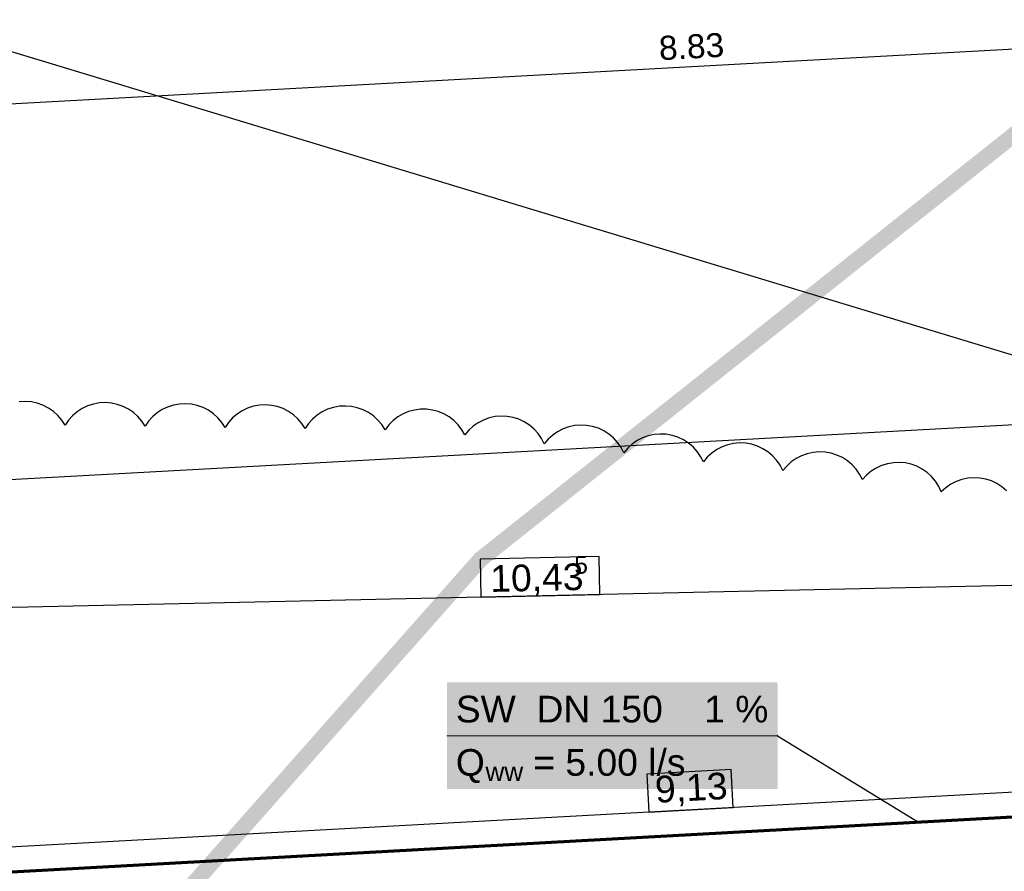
# Model space of a CAD drawing. Extents: x -779 to 790, y -208 to 633.
# Tile 139 of 232: x -288 to -214, y 440 to 504. Entities that reach past the tile are written whole.
import ezdxf
from ezdxf.lldxf.tags import DXFTag

# ---------------------------------------------------------------- set-up
doc = ezdxf.new("R2010")
doc.units = 0
doc.layers.get('0').update_dxf_attribs({"lineweight": 25})
for name, color, linetype, lineweight, true_color in [('01AFU Allgemein Bemaßung-A07F5V4RWF', 7, 'Continuous', 25, 0x848484), ('02 Raster Gebäude-A07F5V4QWF', 7, 'Continuous', 25, 0x848484), ('30 Baugrubenplanung - Bemaßung', 7, 'Continuous', 25, 0x848484), ('S_Mass', 150, 'Continuous', 25, 0x007fff), ('S_Schmutzwasser_Grundleitung', 7, 'Continuous', 70, 0x7f5f00), ('X_Aenderungen', 6, 'Continuous', 25, 0xff00ff)]:
    doc.layers.add(name, color=color, linetype=linetype, lineweight=lineweight, true_color=true_color)
doc.layers.add('02 Raster Gebäude-A07F5V53WF', color=7, linetype='Continuous', lineweight=13)
doc.layers.add('X_Allgemein', color=7, linetype='Continuous', lineweight=25)
doc.styles.get("Standard").update_dxf_attribs({"font": 'arial.ttf'})
tags = doc.linetypes.add('Raster-A07F5V4TWF', pattern=[0.2, 0.1, -0.05, 0, -0.05]).pattern_tags.tags
tags[10:11] = [DXFTag(74, 4), DXFTag(75, 0), DXFTag(340, '0'), DXFTag(46, 1.0), DXFTag(50, 0.0), DXFTag(44, 0.0), DXFTag(45, 0.0)]
tags[8:9] = [DXFTag(74, 4), DXFTag(75, 0), DXFTag(340, '0'), DXFTag(46, 1.0), DXFTag(50, 0.0), DXFTag(44, 0.0), DXFTag(45, 0.0)]
tags[6:7] = [DXFTag(74, 4), DXFTag(75, 0), DXFTag(340, '0'), DXFTag(46, 1.0), DXFTag(50, 0.0), DXFTag(44, 0.0), DXFTag(45, 0.0)]
tags[4:5] = [DXFTag(74, 4), DXFTag(75, 0), DXFTag(340, '0'), DXFTag(46, 1.0), DXFTag(50, 0.0), DXFTag(44, 0.0), DXFTag(45, 0.0)]
tags = doc.linetypes.add('Raster-A07F5V57WF', pattern=[0.2, 0.1, -0.05, 0, -0.05]).pattern_tags.tags
tags[10:11] = [DXFTag(74, 4), DXFTag(75, 0), DXFTag(340, '0'), DXFTag(46, 1.0), DXFTag(50, 0.0), DXFTag(44, 0.0), DXFTag(45, 0.0)]
tags[8:9] = [DXFTag(74, 4), DXFTag(75, 0), DXFTag(340, '0'), DXFTag(46, 1.0), DXFTag(50, 0.0), DXFTag(44, 0.0), DXFTag(45, 0.0)]
tags[6:7] = [DXFTag(74, 4), DXFTag(75, 0), DXFTag(340, '0'), DXFTag(46, 1.0), DXFTag(50, 0.0), DXFTag(44, 0.0), DXFTag(45, 0.0)]
tags[4:5] = [DXFTag(74, 4), DXFTag(75, 0), DXFTag(340, '0'), DXFTag(46, 1.0), DXFTag(50, 0.0), DXFTag(44, 0.0), DXFTag(45, 0.0)]
tags = doc.linetypes.add('Wipeout_Contour-A07F5V4SWF', pattern=[1, 0, -1]).pattern_tags.tags
tags[6:7] = [DXFTag(74, 4), DXFTag(75, 0), DXFTag(340, '0'), DXFTag(46, 1.0), DXFTag(50, 0.0), DXFTag(44, 0.0), DXFTag(45, 0.0)]
tags[4:5] = [DXFTag(74, 4), DXFTag(75, 0), DXFTag(340, '0'), DXFTag(46, 1.0), DXFTag(50, 0.0), DXFTag(44, 0.0), DXFTag(45, 0.0)]

# ---------------------------------------------------------------- blocks, each defined once
blk = doc.blocks.new('Referenz-A07F5V4VWF', base_point=(-401.415, -176.34))
at = {"layer": '01AFU Allgemein Bemaßung-A07F5V4RWF', "color": 0, "lineweight": -2}
blk.add_line((-328.32, 439.376), (-145.976, 449.353), dxfattribs=at)
at = {"layer": '01AFU Allgemein Bemaßung-A07F5V4RWF', "color": 0, "linetype": 'Wipeout_Contour-A07F5V4SWF', "lineweight": -2, "ltscale": 1.625}
for p, q in [((-234.14, 447.362), (-240.465, 447.016)), ((-240.465, 447.016), (-240.309, 444.163)), ((-233.984, 444.509), (-234.14, 447.362)), ((-240.309, 444.163), (-233.984, 444.509))]:
    blk.add_line(p, q, dxfattribs=at)
at = {"layer": '02 Raster Gebäude-A07F5V4QWF', "color": 0, "linetype": 'Raster-A07F5V4TWF', "lineweight": -2, "ltscale": 187.5}
blk.add_line((458.124, 274.957), (-306.446, 506.77), dxfattribs=at)
at = {"layer": '30 Baugrubenplanung - Bemaßung', "color": 0, "lineweight": -2}
for p, q in [((-354.266, 465.516), (240.225, 498.046)), ((-352.803, 458.112), (-144.1, 462.728))]:
    blk.add_line(p, q, dxfattribs=at)
at = {"layer": '30 Baugrubenplanung - Bemaßung', "color": 0, "linetype": 'Wipeout_Contour-A07F5V4SWF', "lineweight": -2, "ltscale": 1.625}
for p, q in [((-244.049, 463.347), (-252.979, 463.15)), ((-252.979, 463.15), (-252.916, 460.293)), ((-243.986, 460.49), (-244.049, 463.347)), ((-252.916, 460.293), (-243.986, 460.49))]:
    blk.add_line(p, q, dxfattribs=at)
at = {"layer": '01AFU Allgemein Bemaßung-A07F5V4RWF', "color": 0, "linetype": 'ByBlock', "lineweight": -2, "ltscale": 1.625, "insert": (-239.911, 446.868), "char_height": 2.00026, "attachment_point": 1, "rotation": 3.13197}
blk.add_mtext('{\\fArial;9,13}', dxfattribs=at)
at = {"layer": '30 Baugrubenplanung - Bemaßung', "color": 0, "linetype": 'ByBlock', "lineweight": -2, "ltscale": 2.25, "attachment_point": 1, "rotation": 1.26711}
for s, insert, char_height in [('{\\fArial;5}', (-245.929, 463.367), 1.32017), ('{\\fArial;10,43}', (-252.236, 462.687), 2.00026)]:
    blk.add_mtext(s, dxfattribs=dict(at, insert=insert, char_height=char_height))
blk = doc.blocks.new('Polylinie-A07F5V4XWF', base_point=(-290.566, 305.478))
at = {"color": 0, "linetype": 'ByBlock', "lineweight": -2, "ltscale": 0.25}
for points in [[(-251.434, 463.569), (-253.361, 463.569), (-156.341, 539.258)], [(-253.361, 463.569), (-156.341, 539.258), (-158.268, 539.258)], [(-252.531, 462.695), (-254.134, 462.695), (-253.361, 463.569)], [(-252.531, 462.695), (-251.434, 463.569), (-253.361, 463.569)], [(-288.964, 421.543), (-290.566, 421.543), (-252.531, 462.695)], [(-290.566, 421.543), (-252.531, 462.695), (-254.134, 462.695)]]:
    blk.add_solid(points, dxfattribs=at)
blk = doc.blocks.new('Referenz-A07F5V59WF', base_point=(-759.499, -206.186))
at = {"layer": '02 Raster Gebäude-A07F5V53WF', "color": 0, "linetype": 'Raster-A07F5V57WF', "ltscale": 117.000008}
blk.add_line((458.011, 274.994), (-306.417, 506.754), dxfattribs=at)
blk = doc.blocks.new('Maß-A07F5VB7WF', base_point=(-325.876, 493.279))
at = {"color": 0, "linetype": 'ByBlock', "lineweight": -2, "ltscale": 0.25}
blk.add_line((-325.337, 495.276), (-148.959, 504.929), dxfattribs=at)
at = {"color": 0, "linetype": 'ByBlock', "lineweight": -2, "ltscale": 0.25, "insert": (-239.614, 502.371), "char_height": 1.8, "attachment_point": 1, "rotation": 3.1327}
blk.add_mtext('{\\fArial;8.83}', dxfattribs=at)
blk = doc.blocks.new('Revisionswolke-A07F5VCJWF', base_point=(-672.158, -64.455))
at = {"color": 0, "linetype": 'ByBlock', "lineweight": -2, "ltscale": 0.25}
for p, q in [((-287.083, 474.976), (-287.536, 474.953)), ((-286.631, 474.94), (-287.083, 474.976)), ((-286.188, 474.845), (-286.631, 474.94)), ((-281.535, 474.868), (-281.981, 474.785)), ((-281.082, 474.891), (-281.535, 474.868)), ((-280.631, 474.855), (-281.082, 474.891)), ((-285.761, 474.693), (-286.188, 474.845)), ((-285.357, 474.487), (-285.761, 474.693)), ((-284.984, 474.23), (-285.357, 474.487)), ((-284.648, 473.926), (-284.984, 474.23)), ((-283.202, 474.205), (-283.547, 473.911)), ((-282.821, 474.451), (-283.202, 474.205)), ((-282.412, 474.646), (-282.821, 474.451)), ((-281.981, 474.785), (-282.412, 474.646)), ((-280.187, 474.76), (-280.631, 474.855)), ((-279.76, 474.608), (-280.187, 474.76)), ((-279.357, 474.402), (-279.76, 474.608)), ((-278.983, 474.145), (-279.357, 474.402)), ((-278.647, 473.841), (-278.983, 474.145)), ((-277.201, 474.12), (-277.546, 473.826)), ((-276.82, 474.366), (-277.201, 474.12)), ((-276.411, 474.561), (-276.82, 474.366)), ((-275.98, 474.7), (-276.411, 474.561)), ((-275.534, 474.783), (-275.98, 474.7)), ((-275.082, 474.806), (-275.534, 474.783)), ((-274.63, 474.77), (-275.082, 474.806)), ((-274.187, 474.675), (-274.63, 474.77)), ((-273.759, 474.523), (-274.187, 474.675)), ((-273.356, 474.317), (-273.759, 474.523)), ((-272.983, 474.06), (-273.356, 474.317)), ((-270.82, 474.281), (-271.2, 474.035)), ((-270.41, 474.476), (-270.82, 474.281)), ((-269.979, 474.615), (-270.41, 474.476)), ((-269.534, 474.698), (-269.979, 474.615)), ((-269.081, 474.721), (-269.534, 474.698)), ((-268.629, 474.685), (-269.081, 474.721)), ((-268.186, 474.59), (-268.629, 474.685)), ((-267.759, 474.438), (-268.186, 474.59)), ((-267.355, 474.232), (-267.759, 474.438)), ((-266.982, 473.975), (-267.355, 474.232)), ((-264.819, 474.196), (-265.199, 473.95)), ((-264.41, 474.391), (-264.819, 474.196)), ((-263.979, 474.53), (-264.41, 474.391)), ((-263.533, 474.613), (-263.979, 474.53)), ((-263.08, 474.636), (-263.533, 474.613)), ((-262.628, 474.6), (-263.08, 474.636)), ((-262.185, 474.505), (-262.628, 474.6)), ((-261.758, 474.353), (-262.185, 474.505)), ((-261.354, 474.147), (-261.758, 474.353)), ((-260.981, 473.89), (-261.354, 474.147)), ((-258.339, 474.214), (-258.757, 474.041)), ((-257.902, 474.332), (-258.339, 474.214)), ((-257.453, 474.391), (-257.902, 474.332)), ((-257, 474.39), (-257.453, 474.391)), ((-256.552, 474.331), (-257, 474.39)), ((-256.114, 474.214), (-256.552, 474.331)), ((-255.696, 474.041), (-256.114, 474.214)), ((-284.354, 473.581), (-284.648, 473.926)), ((-284.107, 473.201), (-284.354, 473.581)), ((-283.85, 473.574), (-284.107, 473.201)), ((-283.547, 473.911), (-283.85, 473.574)), ((-278.353, 473.496), (-278.647, 473.841)), ((-278.107, 473.116), (-278.353, 473.496)), ((-277.849, 473.489), (-278.107, 473.116)), ((-277.546, 473.826), (-277.849, 473.489)), ((-272.646, 473.756), (-272.983, 474.06)), ((-272.352, 473.411), (-272.646, 473.756)), ((-272.106, 473.031), (-272.352, 473.411)), ((-271.849, 473.404), (-272.106, 473.031)), ((-271.545, 473.741), (-271.849, 473.404)), ((-271.2, 474.035), (-271.545, 473.741)), ((-266.645, 473.671), (-266.982, 473.975)), ((-266.351, 473.326), (-266.645, 473.671)), ((-265.544, 473.656), (-265.848, 473.319)), ((-265.199, 473.95), (-265.544, 473.656)), ((-260.645, 473.586), (-260.981, 473.89)), ((-260.351, 473.241), (-260.645, 473.586)), ((-259.508, 473.54), (-259.829, 473.22)), ((-259.149, 473.815), (-259.508, 473.54)), ((-258.757, 474.041), (-259.149, 473.815)), ((-255.304, 473.815), (-255.696, 474.041)), ((-254.945, 473.539), (-255.304, 473.815)), ((-254.625, 473.219), (-254.945, 473.539)), ((-252.721, 473.587), (-253.124, 473.379)), ((-252.295, 473.741), (-252.721, 473.587)), ((-251.852, 473.838), (-252.295, 473.741)), ((-251.4, 473.876), (-251.852, 473.838)), ((-250.948, 473.855), (-251.4, 473.876)), ((-250.502, 473.775), (-250.948, 473.855)), ((-250.07, 473.638), (-250.502, 473.775)), ((-249.659, 473.445), (-250.07, 473.638)), ((-249.278, 473.2), (-249.659, 473.445)), ((-266.105, 472.946), (-266.351, 473.326)), ((-265.848, 473.319), (-266.105, 472.946)), ((-260.104, 472.861), (-260.351, 473.241)), ((-259.829, 473.22), (-260.104, 472.861)), ((-254.349, 472.86), (-254.625, 473.219)), ((-254.123, 472.468), (-254.349, 472.86)), ((-253.831, 472.815), (-254.123, 472.468)), ((-253.496, 473.12), (-253.831, 472.815)), ((-253.124, 473.379), (-253.496, 473.12)), ((-248.931, 472.908), (-249.278, 473.2)), ((-248.626, 472.573), (-248.931, 472.908)), ((-247.16, 472.709), (-247.532, 472.45)), ((-246.757, 472.917), (-247.16, 472.709)), ((-246.331, 473.071), (-246.757, 472.917)), ((-245.888, 473.168), (-246.331, 473.071)), ((-245.437, 473.206), (-245.888, 473.168)), ((-244.984, 473.185), (-245.437, 473.206)), ((-244.538, 473.105), (-244.984, 473.185)), ((-244.106, 472.967), (-244.538, 473.105)), ((-243.696, 472.775), (-244.106, 472.967)), ((-243.314, 472.53), (-243.696, 472.775)), ((-248.367, 472.201), (-248.626, 472.573)), ((-248.159, 471.798), (-248.367, 472.201)), ((-247.867, 472.145), (-248.159, 471.798)), ((-247.532, 472.45), (-247.867, 472.145)), ((-242.968, 472.238), (-243.314, 472.53)), ((-242.662, 471.903), (-242.968, 472.238)), ((-241.196, 472.039), (-241.568, 471.78)), ((-240.794, 472.247), (-241.196, 472.039)), ((-240.367, 472.401), (-240.794, 472.247)), ((-239.924, 472.498), (-240.367, 472.401)), ((-239.473, 472.536), (-239.924, 472.498)), ((-239.02, 472.515), (-239.473, 472.536)), ((-238.574, 472.435), (-239.02, 472.515)), ((-238.142, 472.297), (-238.574, 472.435)), ((-237.732, 472.105), (-238.142, 472.297)), ((-237.35, 471.86), (-237.732, 472.105)), ((-242.404, 471.531), (-242.662, 471.903)), ((-242.195, 471.128), (-242.404, 471.531)), ((-241.903, 471.475), (-242.195, 471.128)), ((-241.568, 471.78), (-241.903, 471.475)), ((-237.004, 471.568), (-237.35, 471.86)), ((-236.699, 471.233), (-237.004, 471.568)), ((-236.44, 470.861), (-236.699, 471.233)), ((-235.232, 471.369), (-235.604, 471.11)), ((-234.83, 471.577), (-235.232, 471.369)), ((-234.403, 471.731), (-234.83, 471.577)), ((-233.961, 471.827), (-234.403, 471.731)), ((-233.509, 471.866), (-233.961, 471.827)), ((-233.056, 471.845), (-233.509, 471.866)), ((-232.61, 471.765), (-233.056, 471.845)), ((-232.178, 471.627), (-232.61, 471.765)), ((-231.768, 471.434), (-232.178, 471.627)), ((-231.386, 471.19), (-231.768, 471.434)), ((-231.04, 470.897), (-231.386, 471.19)), ((-227.545, 471.196), (-227.997, 471.157)), ((-227.092, 471.174), (-227.545, 471.196)), ((-226.646, 471.095), (-227.092, 471.174)), ((-236.232, 470.458), (-236.44, 470.861)), ((-235.939, 470.804), (-236.232, 470.458)), ((-235.604, 471.11), (-235.939, 470.804)), ((-230.735, 470.562), (-231.04, 470.897)), ((-230.476, 470.19), (-230.735, 470.562)), ((-229.641, 470.439), (-229.976, 470.134)), ((-229.269, 470.698), (-229.641, 470.439)), ((-228.866, 470.907), (-229.269, 470.698)), ((-228.44, 471.06), (-228.866, 470.907)), ((-227.997, 471.157), (-228.44, 471.06)), ((-226.214, 470.957), (-226.646, 471.095)), ((-225.804, 470.764), (-226.214, 470.957)), ((-225.423, 470.52), (-225.804, 470.764)), ((-225.076, 470.227), (-225.423, 470.52)), ((-230.268, 469.788), (-230.476, 470.19)), ((-229.976, 470.134), (-230.268, 469.788)), ((-224.771, 469.892), (-225.076, 470.227)), ((-224.512, 469.52), (-224.771, 469.892)), ((-223.651, 469.74), (-223.998, 469.45)), ((-223.269, 469.983), (-223.651, 469.74)), ((-222.859, 470.173), (-223.269, 469.983)), ((-222.427, 470.309), (-222.859, 470.173)), ((-221.982, 470.386), (-222.427, 470.309)), ((-221.53, 470.405), (-221.982, 470.386)), ((-221.08, 470.365), (-221.53, 470.405)), ((-220.638, 470.267), (-221.08, 470.365)), ((-220.213, 470.112), (-220.638, 470.267)), ((-219.812, 469.903), (-220.213, 470.112)), ((-219.442, 469.643), (-219.812, 469.903)), ((-224.304, 469.118), (-224.512, 469.52)), ((-223.998, 469.45), (-224.304, 469.118)), ((-219.109, 469.337), (-219.442, 469.643)), ((-218.819, 468.99), (-219.109, 469.337)), ((-218.576, 468.609), (-218.819, 468.99)), ((-217.274, 468.97), (-217.677, 468.762)), ((-216.848, 469.123), (-217.274, 468.97)), ((-216.405, 469.219), (-216.848, 469.123)), ((-215.953, 469.257), (-216.405, 469.219)), ((-215.501, 469.235), (-215.953, 469.257)), ((-215.054, 469.155), (-215.501, 469.235)), ((-214.623, 469.016), (-215.054, 469.155)), ((-214.213, 468.823), (-214.623, 469.016)), ((-218.385, 468.199), (-218.576, 468.609)), ((-218.05, 468.504), (-218.385, 468.199)), ((-217.677, 468.762), (-218.05, 468.504)), ((-213.832, 468.578), (-214.213, 468.823)), ((-213.486, 468.285), (-213.832, 468.578))]:
    blk.add_line(p, q, dxfattribs=at)

msp = doc.modelspace()

# ---------------------------------------------------------------- linework, layer by layer
at = {"layer": 'S_Mass', "lineweight": 18}
msp.add_line((-255.465, 449.902), (-230.658, 449.902), dxfattribs=at)
at = {"layer": 'S_Mass'}
for p, q in [((-230.667, 449.907), (-230.668, 449.905)), ((-230.668, 449.905), (-230.668, 449.904)), ((-230.668, 449.904), (-230.668, 449.903)), ((-230.668, 449.903), (-230.668, 449.902)), ((-230.668, 449.902), (-230.668, 449.9)), ((-230.668, 449.9), (-230.668, 449.899)), ((-230.668, 449.899), (-230.668, 449.898)), ((-230.668, 449.898), (-230.667, 449.897)), ((-230.666, 449.908), (-230.667, 449.907)), ((-230.667, 449.897), (-230.666, 449.895)), ((-230.665, 449.909), (-230.666, 449.908)), ((-230.666, 449.895), (-230.665, 449.895)), ((-230.664, 449.91), (-230.665, 449.909)), ((-230.665, 449.895), (-230.664, 449.894)), ((-230.663, 449.91), (-230.664, 449.91)), ((-230.664, 449.894), (-230.663, 449.893)), ((-230.662, 449.911), (-230.663, 449.91)), ((-230.663, 449.893), (-230.662, 449.892)), ((-230.661, 449.911), (-230.662, 449.911)), ((-230.662, 449.892), (-230.661, 449.892)), ((-230.66, 449.911), (-230.661, 449.911)), ((-230.661, 449.892), (-230.66, 449.892)), ((-230.658, 449.912), (-230.66, 449.911)), ((-230.66, 449.892), (-230.658, 449.892)), ((-230.657, 449.911), (-230.658, 449.912)), ((-230.658, 449.902), (-220.098, 443.428)), ((-230.658, 449.892), (-230.657, 449.892)), ((-230.656, 449.911), (-230.657, 449.911)), ((-230.657, 449.892), (-230.656, 449.892)), ((-230.654, 449.911), (-230.656, 449.911)), ((-230.656, 449.892), (-230.654, 449.892)), ((-230.653, 449.91), (-230.654, 449.911)), ((-230.654, 449.892), (-230.653, 449.893)), ((-230.652, 449.91), (-230.653, 449.91)), ((-230.653, 449.893), (-230.652, 449.894)), ((-230.651, 449.909), (-230.652, 449.91)), ((-230.652, 449.894), (-230.651, 449.895)), ((-230.65, 449.908), (-230.651, 449.909)), ((-230.651, 449.895), (-230.65, 449.895)), ((-230.65, 449.907), (-230.65, 449.908)), ((-230.649, 449.905), (-230.65, 449.907)), ((-230.65, 449.897), (-230.649, 449.898)), ((-230.65, 449.895), (-230.65, 449.897)), ((-230.649, 449.904), (-230.649, 449.905)), ((-230.648, 449.903), (-230.649, 449.904)), ((-230.649, 449.899), (-230.648, 449.9)), ((-230.649, 449.898), (-230.649, 449.899)), ((-230.648, 449.902), (-230.648, 449.903)), ((-230.648, 449.9), (-230.648, 449.902))]:
    msp.add_line(p, q, dxfattribs=at)
at = {"layer": 'S_Mass', "color": 7, "true_color": 0xffffff}
for points in [[(-255.465, 445.902), (-230.658, 445.902), (-255.465, 453.902)], [(-230.658, 445.902), (-255.465, 453.902), (-230.658, 453.902)]]:
    msp.add_solid(points, dxfattribs=at)
at = {"layer": 'S_Schmutzwasser_Grundleitung', "color": 54, "true_color": 0xb2b200}
msp.add_line((-364.048, 435.55), (-198.394, 444.616), dxfattribs=at)

# ---------------------------------------------------------------- block references
at = {"color": 8, "lineweight": 25, "ltscale": 1250, "true_color": 0x808080}
msp.add_blockref('Referenz-A07F5V59WF', (-759.499, -206.186), dxfattribs=at)
at = {"color": 8, "lineweight": 25, "ltscale": 12.5, "true_color": 0x808080}
msp.add_blockref('Referenz-A07F5V4VWF', (-401.415, -176.34), dxfattribs=at)
at = {"layer": 'S_Mass', "ltscale": 0.25}
msp.add_blockref('Maß-A07F5VB7WF', (-325.876, 493.279), dxfattribs=at)
at = {"layer": 'X_Aenderungen', "ltscale": 0.25}
msp.add_blockref('Revisionswolke-A07F5VCJWF', (-672.158, -64.455), dxfattribs=at)
at = {"layer": 'X_Allgemein', "color": 1, "ltscale": 0.25, "true_color": 0xff0000}
msp.add_blockref('Polylinie-A07F5V4XWF', (-290.566, 305.478), dxfattribs=at)

# ---------------------------------------------------------------- texts
at = {"layer": 'S_Mass', "attachment_point": 1}
for s, insert, char_height in [('{\\fArial;SW  DN 150    1 %}', (-254.798, 452.902), 2), ('{\\fArial; = 5.00 l/s}', (-249.762, 448.902), 2), ('{\\fArial;Q}', (-254.798, 448.902), 2), ('{\\fArial;ww}', (-252.57, 447.902), 1.4)]:
    msp.add_mtext(s, dxfattribs=dict(at, insert=insert, char_height=char_height))

doc.saveas('drawing.dxf')
